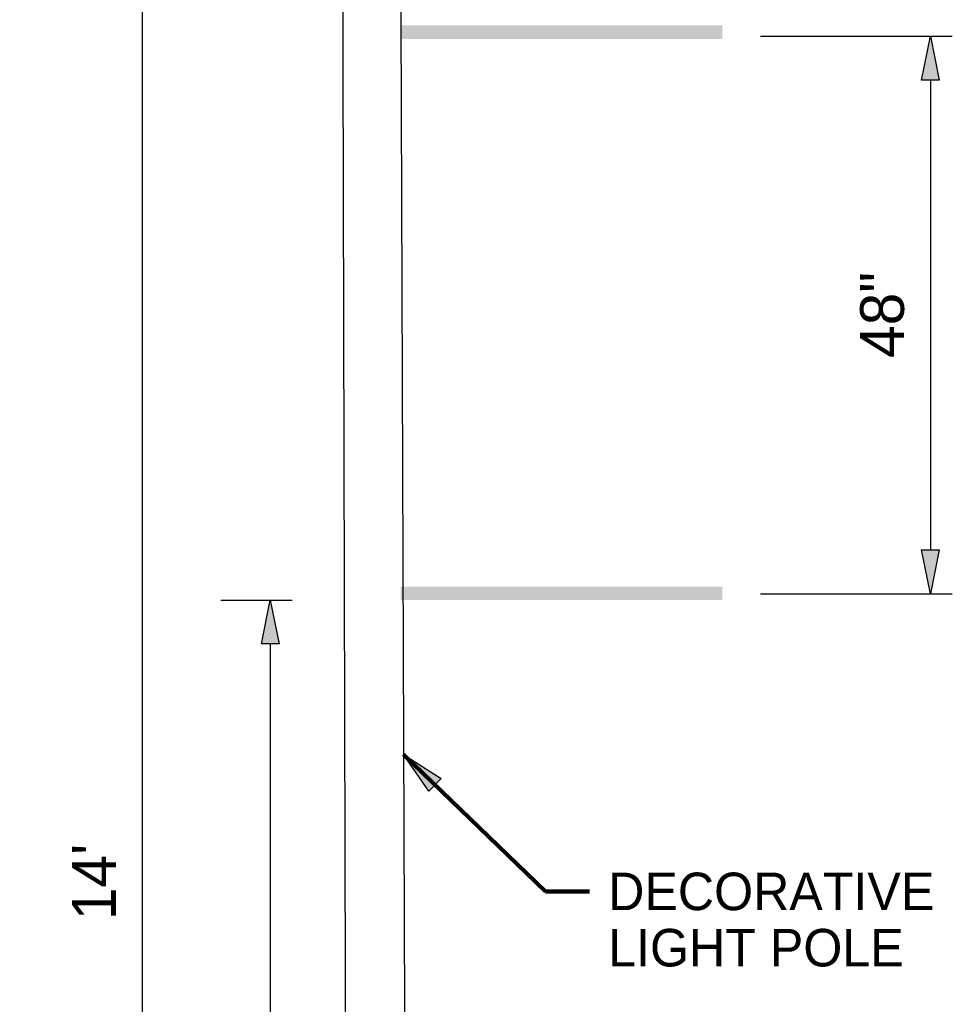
# Paper-space layout '113851LD001' of a CAD drawing. Header units: feet. Extents: x 0 to 34, y 0 to 22.
# Tile 11 of 74: x 5.4 to 8.3, y 5.9 to 9. Entities that reach past the tile are written whole.
import ezdxf

# ---------------------------------------------------------------- set-up
doc = ezdxf.new("R2010")
doc.units = ezdxf.units.FT
doc.header["$MEASUREMENT"] = 0
doc.layers.add('LT_P_Text', color=7, linetype='Continuous')
doc.styles.add('Slanted Normal (0.14) Font 31', font='ISO_FONTRIGHT.shx', dxfattribs={"height": 0.14})
doc.styles.add('Slanted-Normal', font='font31.shx', dxfattribs={"height": 0.14})
doc.dimstyles.new('Dec-0  Slanted', dxfattribs={"dimtxt": 0.14, "dimasz": 0.14, "dimexe": 0.07, "dimexo": 0.07, "dimgap": 0.07, "dimtad": 1, "dimdec": 0, "dimzin": 3, "dimdsep": 46, "dimtxsty": 'Slanted-Normal', "dimblk": 'Dim1', "dimcen": 0, "dimclrd": 95, "dimclre": 95, "dimclrt": 7, "dimaunit": 1, "dimadec": 5, "dimazin": 3, "dimtfac": 1, "dimtdec": 0, "dimtmove": 1, "dimatfit": 0, "dimldrblk": 'Dim1', "dimfxl": 1, "dimtolj": 1, "dimtzin": 0, "dimlwd": -1, "dimlwe": -1, "dimarcsym": 0})

# ---------------------------------------------------------------- blocks, each defined once
blk = doc.blocks.new('Dim1')
h = blk.add_hatch(color=4)
h.dxf.hatch_style = 1
h.paths.add_polyline_path([(0, 0), (-1, -0.2), (-1, 0.2)])
at = {"color": 4}
blk.add_lwpolyline([(0, 0), (-1, -0.2), (-1, 0.2), (0, 0)], dxfattribs=at)
blk = doc.blocks.new('*D886')
at = {"layer": 'Defpoints', "color": 0, "linetype": 'Continuous', "transparency": 16777216}
for p in [(6.3607, 9.4937), (5.7479, 3.0246), (6.1471, 3.0246)]:
    blk.add_point(p, dxfattribs=at)
at = {"layer": 'LT_P_Text', "color": 95, "linetype": 'Continuous', "transparency": 16777216}
for p, q in [((6.2907, 9.4937), (5.6779, 9.4937)), ((5.7479, 9.3537), (5.7479, 3.1646)), ((6.0771, 3.0246), (5.6779, 3.0246))]:
    blk.add_line(p, q, dxfattribs=at)
at = {"layer": 'LT_P_Text', "color": 95, "linetype": 'Continuous', "transparency": 16777216, "xscale": 0.14, "yscale": 0.14, "zscale": 0.14}
for p, rotation in [((5.7479, 9.4937), 90), ((5.7479, 3.0246), 270)]:
    blk.add_blockref('Dim1', p, dxfattribs=dict(at, rotation=rotation))
at = {"layer": 'LT_P_Text', "color": 7, "linetype": 'Continuous', "lineweight": 0, "transparency": 16777216, "insert": (5.5946, 6.2591), "char_height": 0.14, "attachment_point": 5, "rotation": 90, "style": 'Slanted-Normal'}
blk.add_mtext("\\A1;14'", dxfattribs=at)
blk = doc.blocks.new('*D892')
at = {"layer": 'Defpoints', "color": 0, "linetype": 'Continuous', "transparency": 16777216}
for p in [(7.652, 8.9597), (7.652, 7.1795), (8.2648, 7.1795)]:
    blk.add_point(p, dxfattribs=at)
at = {"layer": 'LT_P_Text', "color": 95, "linetype": 'Continuous', "transparency": 16777216}
for p, q in [((7.722, 8.9597), (8.3348, 8.9597)), ((8.2648, 8.8197), (8.2648, 7.3195)), ((7.722, 7.1795), (8.3348, 7.1795))]:
    blk.add_line(p, q, dxfattribs=at)
at = {"layer": 'LT_P_Text', "color": 95, "linetype": 'Continuous', "transparency": 16777216, "xscale": 0.14, "yscale": 0.14, "zscale": 0.14}
for p, rotation in [((8.2648, 8.9597), 90), ((8.2648, 7.1795), 270)]:
    blk.add_blockref('Dim1', p, dxfattribs=dict(at, rotation=rotation))
at = {"layer": 'LT_P_Text', "color": 7, "linetype": 'Continuous', "lineweight": 0, "transparency": 16777216, "insert": (8.1115, 8.0696), "char_height": 0.14, "attachment_point": 5, "rotation": 90, "style": 'Slanted-Normal'}
blk.add_mtext('\\A1;48"', dxfattribs=at)
blk = doc.blocks.new('*D893')
at = {"layer": 'Defpoints', "color": 0, "linetype": 'Continuous', "transparency": 16777216}
for p in [(5.9296, 7.1591), (5.3574, 3.0252), (6.1573, 3.0252)]:
    blk.add_point(p, dxfattribs=at)
at = {"layer": 'LT_P_Text', "color": 95, "linetype": 'Continuous', "transparency": 16777216}
for p, q in [((5.9996, 7.1591), (6.2273, 7.1591)), ((6.1573, 7.0191), (6.1573, 3.1652)), ((5.4274, 3.0252), (6.2273, 3.0252))]:
    blk.add_line(p, q, dxfattribs=at)
at = {"layer": 'LT_P_Text', "color": 95, "linetype": 'Continuous', "transparency": 16777216, "xscale": 0.14, "yscale": 0.14, "zscale": 0.14}
for p, rotation in [((6.1573, 7.1591), 90), ((6.1573, 3.0252), 270)]:
    blk.add_blockref('Dim1', p, dxfattribs=dict(at, rotation=rotation))
at = {"layer": 'LT_P_Text', "color": 7, "linetype": 'Continuous', "lineweight": 0, "transparency": 16777216, "insert": (6.004, 5.0922), "char_height": 0.14, "attachment_point": 5, "rotation": 90, "style": 'Slanted-Normal'}
blk.add_mtext("\\A1;9'", dxfattribs=at)

psp = doc.layouts.new('113851LD001')

# ---------------------------------------------------------------- linework, layer by layer
at = {"layer": 'LT_P_Text', "flags": 128}
psp.add_lwpolyline([(6.4005, 4.6982), (6.3888, 9.2974), (6.3818, 9.3023), (6.3643, 9.3065), (6.36, 9.3064), (6.3597, 9.4087), (6.3815, 9.4087), (6.3814, 9.4344), (6.3606, 9.4344), (6.3607, 9.4937), (6.3607, 9.4937), (6.5966, 9.4937), (6.5966, 9.4346), (6.5745, 9.4346), (6.5745, 9.4087), (6.5956, 9.4087), (6.5956, 9.3015), (6.5727, 9.3015), (6.5903, 4.7026)], dxfattribs=at)
at = {"layer": 'LT_P_Text', "extrusion": (0, 0, -1)}
for points in [[(-6.5737, 8.9939), (-7.6005, 8.9939), (-6.5737, 8.9511), (-7.6005, 8.9511)], [(-6.5737, 7.2019), (-7.6005, 7.2019), (-6.5737, 7.1591), (-7.6005, 7.1591)]]:
    psp.add_solid(points, dxfattribs=at)

# ---------------------------------------------------------------- texts
at = {"layer": 'LT_P_Text', "insert": (7.2361, 6.2888), "char_height": 0.11979, "attachment_point": 1, "line_spacing_factor": 0.9, "style": 'Slanted Normal (0.14) Font 31'}
psp.add_mtext('DECORATIVE\\PLIGHT POLE', dxfattribs=at)

# ---------------------------------------------------------------- dimensions: what is measured, and where the dimension line sits
at = {"layer": 'LT_P_Text', "color": 97, "linetype": 'Continuous', "lineweight": 0}
for base, p1, p2, text, picture, middle in [((5.7479, 3.0246), (6.3607, 9.4937), (6.1471, 3.0246), "14'", '*D886', (5.5946, 6.2591)), ((8.2648, 7.1795), (7.652, 8.9597), (7.652, 7.1795), '48"', '*D892', (8.1115, 8.0696)), ((6.1573, 3.0252), (5.9296, 7.1591), (5.3574, 3.0252), "9'", '*D893', (6.004, 5.0922))]:
    dim = psp.add_linear_dim(base=base, p1=p1, p2=p2, angle=270, text=text, dimstyle='Dec-0  Slanted', override={"dimpost": "'"}, dxfattribs=at)
    dim.commit()
    dim.dimension.update_dxf_attribs({"geometry": picture, "text_midpoint": middle})

# ---------------------------------------------------------------- leaders
at = {"layer": 'LT_P_Text', "color": 97, "linetype": 'Continuous', "lineweight": 0, "annotation_type": 0, "has_hookline": 1, "hookline_direction": 0}
psp.add_leader([(6.5828, 6.6665), (7.0362, 6.2289), (7.1762, 6.2289)], dimstyle='Dec-0  Slanted', override={"dimtad": 0, "dimclrd": 0, "dimlwd": 65534}, dxfattribs=at)

doc.saveas('drawing.dxf')
